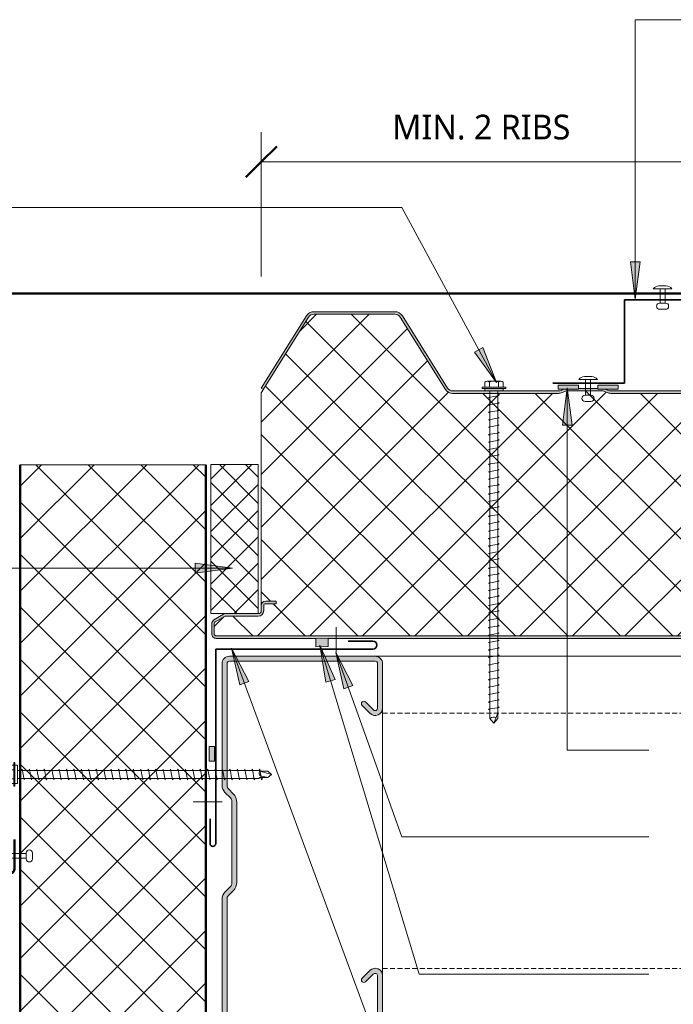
# Model space of a CAD drawing. Header units: millimetres. Extents: x -420 to 976, y 34 to 664.
# Tile 3 of 5: x -103 to 161, y 260 to 658. Entities that reach past the tile are written whole.
import ezdxf

# ---------------------------------------------------------------- set-up
doc = ezdxf.new("R2010")
doc.units = ezdxf.units.MM
doc.linetypes.add('Dash Short', pattern=[3, 2, -1])
for name, color, linetype, lineweight in [('A-ANNO-DIMS', 211, 'Continuous', 9), ('A-ANNO-DIMS-5', 211, 'Continuous', 9), ('A-DETL', 90, 'Continuous', 13), ('A-DETL-GENF', 92, 'Continuous', 13), ('A-DETL-THIN', 151, 'Continuous', 13), ('G-ANNO-TEXT', 231, 'Continuous', 9)]:
    doc.layers.add(name, color=color, linetype=linetype, lineweight=lineweight)
doc.styles.add('Yu Gothic_1', font='Yu Gothic.ttf', dxfattribs={"height": 10})
doc.dimstyles.new('Diagonal', dxfattribs={"dimscale": 304.8, "dimtxt": 11.609035, "dimasz": 0.04101, "dimexe": 0.03937, "dimexo": 0.024606, "dimgap": 0.024606, "dimtad": 1, "dimdec": 0, "dimzin": 0, "dimdsep": 46, "dimtxsty": 'Yu Gothic_1', "dimblk1": 'OBLIQUE', "dimblk2": 'OBLIQUE', "dimsah": 1, "dimcen": 0.09, "dimazin": 0, "dimtfac": 1, "dimtdec": 4, "dimtix": 1, "dimtmove": 0, "dimatfit": 3, "dimfxl": 1, "dimtvp": 1, "dimtfill": 1, "dimtolj": 1, "dimtzin": 0, "dimarcsym": 2})

# ---------------------------------------------------------------- blocks, each defined once
blk = doc.blocks.new('Metecno RFw 1000 - FLAT FINISH - RFw 1000 100mm - FLAT-4181614-06  BARGE CAPPING DETAIL')
at = {"layer": 'A-DETL-GENF'}
h = blk.add_hatch(color=256, dxfattribs=at)
h.paths.add_polyline_path([(1018.2, 0), (975.24, -0.04), (973.03, -0.05), (973.03, 0), (274.75, 0), (274.75, -1), (1018.41, -1.03), (1018.77, -1.23), (1018.97, -1.59), (1019, -1.8), (1018.97, -6.17), (1018.77, -6.53), (1018.6, -6.65), (1014.54, -9), (1001.2, -9), (1000.63, -9.07), (1000.1, -9.29), (999.64, -9.64), (999.29, -10.1), (999.07, -10.63), (999, -11.2), (998.97, -13.41), (998.77, -13.76), (998.41, -13.97), (998.2, -14), (994, -14), (994, -15), (998.41, -14.97), (998.67, -14.94), (999.1, -14.76), (999.47, -14.47), (999.84, -13.89), (999.94, -13.67), (1000, -13.2), (1000.04, -10.89), (1000.16, -10.6), (1000.35, -10.35), (1000.6, -10.16), (1000.89, -10.04), (1001.21, -10), (1014.54, -9.97), (1014.79, -9.94), (1015.22, -9.76), (1019.1, -7.52), (1019.47, -7.23), (1019.84, -6.65), (1019.94, -6.43), (1020, -5.96), (1020, -1.8), (1019.9, -1.23), (1019.76, -0.9), (1019.47, -0.53), (1019, -0.2), (1018.6, -0.05), (1018.41, -0.03)])
h.paths.add_polyline_path([(879.95, -99), (879.19, -99.07), (878.46, -99.29), (876.68, -100), (862.07, -100), (860.28, -99.29), (859.55, -99.07), (858.74, -99), (815.95, -99), (815.19, -99.07), (814.46, -99.29), (812.68, -100), (798.07, -100), (796.28, -99.29), (795.55, -99.07), (794.79, -99), (752.04, -99), (751.18, -99.11), (750.39, -99.43), (749.69, -99.93), (749.15, -100.6), (730.91, -129.78), (730.5, -130.29), (729.97, -130.67), (729.36, -130.92), (728.71, -131), (696.04, -131), (695.38, -130.92), (694.77, -130.67), (694.25, -130.29), (693.83, -129.78), (675.59, -100.6), (675.05, -99.93), (674.36, -99.43), (673.56, -99.11), (672.71, -99), (629.95, -99), (629.19, -99.07), (628.46, -99.29), (626.68, -100), (612.07, -100), (610.28, -99.29), (609.55, -99.07), (608.79, -99), (565.95, -99), (565.19, -99.07), (564.46, -99.29), (562.68, -100), (548.07, -100), (546.28, -99.29), (545.55, -99.07), (544.79, -99), (502.04, -99), (501.18, -99.11), (500.39, -99.43), (499.69, -99.93), (499.15, -100.6), (480.91, -129.78), (480.5, -130.29), (479.97, -130.67), (479.36, -130.92), (478.71, -131), (446.04, -131), (445.38, -130.92), (444.77, -130.67), (444.25, -130.29), (443.83, -129.78), (425.59, -100.6), (425.05, -99.93), (424.36, -99.43), (423.56, -99.11), (422.71, -99), (379.95, -99), (379.19, -99.07), (378.46, -99.29), (376.68, -100), (362.07, -100), (360.28, -99.29), (359.55, -99.07), (358.79, -99), (315.95, -99), (315.19, -99.07), (314.46, -99.29), (312.68, -100), (298.07, -100), (296.28, -99.29), (295.55, -99.07), (294.79, -99), (274.75, -99), (274.75, -100), (295.36, -100.05), (296.28, -100.36), (297.88, -100.95), (298.45, -101), (312.86, -100.95), (313.41, -100.79), (315.38, -100.05), (315.95, -100), (359.36, -100.05), (360.28, -100.36), (361.88, -100.95), (362.45, -101), (376.86, -100.95), (377.41, -100.79), (379.38, -100.05), (379.95, -100), (422.71, -100), (423.31, -100.08), (423.87, -100.3), (424.36, -100.66), (424.74, -101.13), (442.98, -130.31), (443.56, -131.01), (444.29, -131.55), (445.13, -131.89), (446.04, -132), (478.71, -132), (479.61, -131.89), (480.5, -131.52), (481.2, -131), (481.76, -130.31), (500, -101.13), (500.39, -100.66), (500.87, -100.3), (501.43, -100.08), (502.04, -100), (545.36, -100.05), (546.28, -100.36), (547.88, -100.95), (548.45, -101), (562.86, -100.95), (563.41, -100.79), (565.38, -100.05), (565.95, -100), (609.36, -100.05), (610.28, -100.36), (611.88, -100.95), (612.45, -101), (626.86, -100.95), (627.41, -100.79), (629.38, -100.05), (629.95, -100), (672.71, -100), (673.31, -100.08), (673.87, -100.3), (674.36, -100.66), (674.74, -101.13), (692.98, -130.31), (693.56, -131.01), (694.29, -131.55), (695.13, -131.89), (696.04, -132), (728.71, -132), (729.61, -131.89), (730.45, -131.55), (731.2, -131), (731.76, -130.31), (750, -101.13), (750.39, -100.66), (750.87, -100.3), (751.43, -100.08), (752.04, -100), (795.36, -100.05), (796.28, -100.36), (797.88, -100.95), (798.45, -101), (812.86, -100.95), (813.41, -100.79), (815.38, -100.05), (815.95, -100), (859.36, -100.05), (860.28, -100.36), (861.01, -100.65), (864.05, -100.65), (864.05, -101), (871.89, -101), (871.89, -100.65), (877.74, -100.65), (879.38, -100.05), (879.95, -100), (922.71, -100), (923.31, -100.08), (923.87, -100.3), (924.36, -100.66), (924.74, -101.13), (942.98, -130.31), (943.56, -131.01), (944.29, -131.55), (945.13, -131.89), (946.04, -132), (978.71, -132), (979.61, -131.89), (980.45, -131.55), (981.19, -131.01), (981.76, -130.31), (1000, -101.13), (999.15, -100.6), (980.91, -129.78), (980.5, -130.29), (979.97, -130.67), (979.36, -130.92), (978.71, -131), (946.04, -131), (945.38, -130.92), (944.77, -130.67), (944.25, -130.29), (943.82, -129.77), (925.59, -100.6), (925.05, -99.93), (924.36, -99.43), (923.56, -99.11), (922.71, -99), (901.28, -99)])
h = blk.add_hatch(dxfattribs=at)
h.set_pattern_fill('FP_2', color=256, style=0, pattern_type=2)
h.set_pattern_definition([(225, (994.463, 408.323), (10.6066, -10.6066), []), (315, (994.463, 408.323), (10.6066, 10.6066), [])])
h.paths.add_polyline_path([(1018.2, -1), (274.75, -1), (274.75, -99), (294.79, -99), (295.55, -99.07), (296.28, -99.29), (298.07, -100), (312.68, -100), (314.46, -99.29), (315.19, -99.07), (315.95, -99), (358.79, -99), (359.55, -99.07), (360.28, -99.29), (362.07, -100), (376.68, -100), (378.46, -99.29), (379.19, -99.07), (379.95, -99), (422.71, -99), (423.56, -99.11), (424.36, -99.43), (425.05, -99.93), (425.59, -100.6), (443.83, -129.78), (444.25, -130.29), (444.77, -130.67), (445.38, -130.92), (446.04, -131), (478.71, -131), (479.36, -130.92), (479.97, -130.67), (480.5, -130.29), (480.91, -129.78), (499.15, -100.6), (499.69, -99.93), (500.39, -99.43), (501.18, -99.11), (502.04, -99), (544.79, -99), (545.55, -99.07), (546.28, -99.29), (548.07, -100), (562.68, -100), (564.46, -99.29), (565.19, -99.07), (565.95, -99), (608.79, -99), (609.55, -99.07), (610.28, -99.29), (612.07, -100), (626.68, -100), (628.46, -99.29), (629.19, -99.07), (629.95, -99), (672.71, -99), (673.56, -99.11), (674.36, -99.43), (675.05, -99.93), (675.59, -100.6), (693.83, -129.78), (694.25, -130.29), (694.77, -130.67), (695.38, -130.92), (696.04, -131), (728.71, -131), (729.36, -130.92), (729.97, -130.67), (730.5, -130.29), (730.91, -129.78), (749.15, -100.6), (749.69, -99.93), (750.39, -99.43), (751.18, -99.11), (752.04, -99), (794.79, -99), (795.55, -99.07), (796.28, -99.29), (798.07, -100), (812.68, -100), (814.46, -99.29), (815.19, -99.07), (815.95, -99), (858.79, -99), (859.55, -99.07), (860.28, -99.29), (862.07, -100), (876.68, -100), (878.46, -99.29), (879.19, -99.07), (879.95, -99), (922.71, -99), (923.56, -99.11), (924.36, -99.43), (925.05, -99.93), (925.59, -100.6), (943.83, -129.78), (944.25, -130.29), (944.77, -130.67), (945.38, -130.92), (946.04, -131), (978.71, -131), (979.36, -130.92), (979.97, -130.67), (980.5, -130.29), (980.91, -129.78), (1000, -99.24), (1000, -13.2), (999.94, -13.67), (999.76, -14.1), (999.47, -14.47), (999.1, -14.76), (998.67, -14.94), (998.2, -15), (994, -15), (994, -14), (998.41, -13.97), (998.77, -13.76), (998.89, -13.6), (999, -13.2), (999, -11.2), (999.07, -10.63), (999.29, -10.1), (999.64, -9.64), (1000.1, -9.29), (1000.63, -9.07), (1001.2, -9), (1014.54, -9), (1018.77, -6.53), (1018.89, -6.36), (1019, -5.96), (1019, -1.8), (1018.89, -1.4), (1018.6, -1.11), (1018.41, -1.03)])
for p, q in [((973.03, 0), (274.75, 0)), ((1018.2, 0), (977.95, 0)), ((1018.2, -1), (274.75, -1)), ((1019, -5.96), (1019, -1.8)), ((1020, -5.96), (1020, -1.8)), ((1014.54, -9), (1018.6, -6.65)), ((1015.22, -9.76), (1019.1, -7.52)), ((999, -13.2), (999, -11.2)), ((1000, -13.2), (1000, -11.2)), ((1001.2, -9), (1014.54, -9)), ((994, -15), (994, -14)), ((994, -14), (998.2, -14)), ((998.2, -15), (994, -15)), ((1000, -99.24), (1000, -13.2)), ((815.95, -99), (858.79, -99)), ((860.28, -99.29), (862.07, -100)), ((876.68, -100), (878.46, -99.29)), ((879.95, -99), (922.71, -99)), ((980.91, -129.78), (1000, -99.24)), ((815.95, -100), (858.79, -100)), ((859.91, -100.21), (861.01, -100.65)), ((862.07, -100), (876.68, -100)), ((864.05, -101), (871.89, -101)), ((877.74, -100.65), (878.84, -100.21)), ((879.95, -100), (902.33, -100)), ((909.66, -100), (922.71, -100)), ((924.74, -101.13), (942.98, -130.31)), ((925.59, -100.6), (943.83, -129.78)), ((981.76, -130.31), (1000, -101.13)), ((1000, -101.13), (999.15, -100.6)), ((946.04, -131), (978.71, -131)), ((946.04, -132), (978.71, -132))]:
    blk.add_line(p, q, dxfattribs=at)
for centre, radius, start, end in [((1018.2, -1.8), 1.8, 360, 90), ((1018.2, -1.8), 0.8, 360, 90), ((1018.2, -1.8), 0.8, 360, 30), ((1018.2, -5.96), 0.8, 300, 0), ((1018.2, -5.96), 0.8, 330, 0), ((1018.2, -5.96), 1.8, 300, 360), ((1001.2, -11.2), 2.2, 90, 180), ((1001.2, -11.2), 1.2, 90, 180), ((1014.32, -8.2), 1.8, 270, 300), ((998.2, -13.2), 1.8, 270, 360), ((998.2, -13.2), 0.8, 270, 0), ((998.2, -13.2), 0.8, 330, 0), ((858.79, -103), 4, 68.1986, 90), ((879.95, -103), 4, 90, 111.8014), ((922.71, -102.4), 3.4, 32.0054, 90), ((858.79, -103), 3, 68.1986, 90), ((879.95, -103), 3, 90, 111.8014), ((922.71, -102.4), 2.4, 32.0054, 90), ((946.04, -128.4), 3.6, 212.0054, 270), ((946.04, -128.4), 2.6, 212.0054, 270), ((978.71, -128.4), 2.6, 270, 327.9946), ((978.71, -128.4), 3.6, 270, 327.9946)]:
    blk.add_arc(centre, radius, start, end, dxfattribs=at)
blk = doc.blocks.new('Family1 - Family1-4330994-06  BARGE CAPPING DETAIL')
at = {"layer": 'A-DETL-GENF', "lineweight": 50}
for p, q in [((0, 20), (0, 232.45)), ((0, 232.45), (300.47, 232.45)), ((300.47, 232.45), (328.75, 200.45)), ((326.27, 197.96), (318.93, 206.27)), ((16.92, 20), (0, 20)), ((16.92, 20), (16.92, 0)), ((20.42, 11.91), (20.42, 0))]:
    blk.add_line(p, q, dxfattribs=at)
for centre, start, end in [((327.51, 199.21), 225.1159, 45.1159), ((18.67, 0), 180, 360)]:
    blk.add_arc(centre, 1.75, start, end, dxfattribs=at)
blk = doc.blocks.new('Pop Rivets - Rivet-4084514-06  BARGE CAPPING DETAIL')
at = {"layer": 'A-DETL-GENF'}
for p, q in [((3.77, 0), (-3.77, 0)), ((-1.5, 1.16), (1.5, 1.16)), ((-1, -6.4), (-1, 0)), ((1, -6.4), (1, 0)), ((1.17, -6.4), (-1.24, -6.4)), ((-1.24, -8.9), (1.17, -8.9))]:
    blk.add_line(p, q, dxfattribs=at)
for centre, radius, start, end in [((-1.5, -1.65), 2.8, 90, 144), ((1.5, -1.65), 2.8, 36, 90), ((-1.24, -7.65), 1.25, 90, 270), ((1.17, -7.65), 1.25, 270, 90)]:
    blk.add_arc(centre, radius, start, end, dxfattribs=at)
blk = doc.blocks.new('Pop Rivets - Rivet-3728780-06  BARGE CAPPING DETAIL')
at = {"layer": 'A-DETL-GENF'}
for p, q in [((3.77, 0), (-3.77, 0)), ((-1.5, 1.16), (1.5, 1.16)), ((-1, -5.78), (-1, 0)), ((1, -5.78), (1, 0)), ((1.17, -5.78), (-1.24, -5.78)), ((-1.24, -8.28), (1.17, -8.28))]:
    blk.add_line(p, q, dxfattribs=at)
for centre, radius, start, end in [((-1.5, -1.65), 2.8, 90, 144), ((1.5, -1.65), 2.8, 36, 90), ((-1.24, -7.03), 1.25, 90, 270), ((1.17, -7.03), 1.25, 270, 90)]:
    blk.add_arc(centre, radius, start, end, dxfattribs=at)
blk = doc.blocks.new('Pop Rivets - Rivet-4876114-06  BARGE CAPPING DETAIL')
at = {"layer": 'A-DETL-GENF'}
for p, q in [((3.77, 0), (-3.77, 0)), ((-1.5, 1.16), (1.5, 1.16)), ((-1, -9.74), (-1, 0)), ((1, -9.74), (1, 0)), ((1.17, -9.74), (-1.24, -9.74)), ((-1.24, -12.24), (1.17, -12.24))]:
    blk.add_line(p, q, dxfattribs=at)
for centre, radius, start, end in [((-1.5, -1.65), 2.8, 90, 144), ((1.5, -1.65), 2.8, 36, 90), ((-1.24, -10.99), 1.25, 90, 270), ((1.17, -10.99), 1.25, 270, 90)]:
    blk.add_arc(centre, radius, start, end, dxfattribs=at)
blk = doc.blocks.new('Z Flashing - Z Flashing-4084589-06  BARGE CAPPING DETAIL')
at = {"layer": 'A-DETL-GENF', "lineweight": 35}
for p, q in [((0, -33.68), (0, 0)), ((28.95, 0), (0, 0)), ((-28.95, -33.68), (0, -33.68))]:
    blk.add_line(p, q, dxfattribs=at)
blk = doc.blocks.new('Line Fixing - Rivet-4898250-06  BARGE CAPPING DETAIL')
at = {"layer": 'A-DETL-GENF'}
blk.add_line((0, -10), (0, 0), dxfattribs=at)
blk = doc.blocks.new('Line Fixing - Rivet-4900180-06  BARGE CAPPING DETAIL')
at = {"layer": 'A-DETL-GENF'}
blk.add_line((0, -11.63), (0, 0), dxfattribs=at)
blk = doc.blocks.new('Metalcraft MSS Purlin-150x65 - Metalcraft MSS Purlin-150x65-2638609-06  BARGE CAPPING DETAIL')
at = {"layer": 'A-DETL-GENF'}
blk.add_hatch(color=256, dxfattribs=at).paths.add_polyline_path([(61.85, 0), (62.62, 0.1), (63.35, 0.4), (63.97, 0.88), (64.45, 1.5), (64.75, 2.22), (64.85, 3), (64.85, 20.94), (64.75, 21.71), (64.45, 22.43), (63.98, 23.05), (63.37, 23.52), (62.66, 23.82), (61.89, 23.93), (61.12, 23.84), (60.4, 23.56), (59.78, 23.1), (56.4, 19.67), (56.3, 19.43), (56.27, 19.17), (56.3, 18.91), (56.4, 18.67), (56.56, 18.46), (56.77, 18.31), (57.01, 18.21), (57.27, 18.17), (57.53, 18.21), (57.77, 18.31), (57.97, 18.46), (61.26, 21.7), (61.52, 21.81), (61.79, 21.84), (62.06, 21.81), (62.32, 21.7), (62.54, 21.53), (62.71, 21.31), (62.81, 21.06), (62.85, 20.79), (62.81, 2.74), (62.71, 2.5), (62.56, 2.29), (62.35, 2.13), (62.11, 2.03), (61.85, 2), (2.74, 2.03), (2.5, 2.13), (2.29, 2.29), (2.13, 2.5), (2.03, 2.74), (2, 2.99), (2.06, 52.43), (2.22, 52.83), (2.49, 53.18), (4.53, 55.22), (5.32, 56.25), (5.82, 57.46), (5.99, 58.75), (5.99, 90.92), (5.82, 92.21), (5.32, 93.42), (4.53, 94.45), (2.69, 96.3), (2.31, 96.78), (2.08, 97.34), (2, 97.95), (2.04, 147.19), (2.15, 147.45), (2.32, 147.68), (2.55, 147.85), (2.81, 147.96), (3.09, 148), (62.11, 147.97), (62.35, 147.87), (62.56, 147.71), (62.71, 147.5), (62.81, 147.26), (62.85, 147.01), (62.82, 128.73), (62.72, 128.5), (62.57, 128.3), (62.37, 128.15), (62.14, 128.05), (61.89, 128.02), (61.64, 128.05), (61.41, 128.15), (61.21, 128.3), (57.77, 131.69), (57.53, 131.79), (57.27, 131.83), (57.01, 131.79), (56.77, 131.69), (56.56, 131.54), (56.4, 131.33), (56.3, 131.09), (56.27, 130.83), (56.3, 130.57), (56.4, 130.33), (56.56, 130.12), (59.78, 126.9), (60.4, 126.44), (61.12, 126.16), (61.89, 126.07), (62.66, 126.18), (63.37, 126.48), (63.98, 126.95), (64.45, 127.57), (64.75, 128.29), (64.85, 129.06), (64.85, 147), (64.75, 147.78), (64.45, 148.5), (63.97, 149.12), (63.35, 149.6), (62.62, 149.9), (61.85, 150), (3, 150), (2.22, 149.9), (1.5, 149.6), (0.88, 149.12), (0.4, 148.5), (0.1, 147.78), (0, 147), (0, 97.81), (0.14, 96.77), (0.53, 95.81), (1.17, 94.98), (3.41, 92.75), (3.72, 92.33), (3.92, 91.85), (3.99, 91.34), (3.99, 58.34), (3.92, 57.82), (3.72, 57.34), (3.41, 56.93), (1.17, 54.69), (0.53, 53.86), (0.14, 52.9), (0, 51.87), (0, 3), (0.1, 2.22), (0.4, 1.5), (0.88, 0.88), (1.5, 0.4), (2.22, 0.1), (3, 0), (29.48, 0)])
for p, q in [((61.85, 150), (3, 150)), ((3.09, 148), (61.85, 148)), ((0, 147), (0, 97.81)), ((2, 97.95), (2, 146.91)), ((62.85, 147.01), (62.85, 128.98)), ((64.85, 129.06), (64.85, 147)), ((61.21, 128.3), (57.97, 131.54)), ((56.56, 130.12), (59.78, 126.9)), ((4.53, 94.45), (2.69, 96.3)), ((1.17, 94.98), (3.41, 92.75)), ((3.99, 91.34), (3.99, 58.34)), ((5.99, 58.75), (5.99, 90.92)), ((3.41, 56.93), (1.17, 54.69)), ((0, 51.87), (0, 3)), ((2, 2.99), (2, 52)), ((2.49, 53.18), (4.53, 55.22)), ((59.78, 23.1), (56.56, 19.88)), ((57.97, 18.46), (61.04, 21.53)), ((62.85, 20.79), (62.85, 2.99)), ((64.85, 3), (64.85, 20.94)), ((61.85, 2), (2.99, 2)), ((3, 0), (61.85, 0))]:
    blk.add_line(p, q, dxfattribs=at)
for centre, radius, start, end in [((3, 147), 3, 90, 180), ((3.09, 146.91), 1.09, 90, 180), ((61.85, 147), 3, 360, 90), ((61.85, 147.01), 0.993, 0, 90), ((57.27, 130.83), 1, 45, 225), ((61.85, 129.06), 2.99, 226.0338, 0), ((61.89, 128.98), 0.959, 225, 0), ((3.99, 97.81), 3.99, 180, 225), ((4.34, 97.95), 2.34, 180, 225), ((2, 91.34), 1.99, 0, 45), ((1, 90.92), 4.99, 360, 45), ((2, 58.34), 1.99, 315, 360), ((1, 58.75), 4.99, 315, 360), ((3.99, 51.87), 3.99, 135, 180), ((3.67, 52), 1.67, 135, 180), ((61.85, 20.94), 2.99, 360, 133.9662), ((61.79, 20.79), 1.06, 0, 135), ((57.27, 19.17), 1, 135, 315), ((3, 3), 3, 180, 270), ((2.99, 2.99), 0.993, 180, 270), ((61.85, 3), 3, 270, 360), ((61.85, 2.99), 0.993, 270, 0)]:
    blk.add_arc(centre, radius, start, end, dxfattribs=at)
blk = doc.blocks.new('TEK Screw WITH WASHER - TEK Screw WITH WASHER-4813736-06  BARGE CAPPING DETAIL')
at = {"layer": 'A-DETL-GENF'}
for p, q in [((4.79, 1.5), (-4.79, 1.5)), ((-4.79, 1.5), (-4.79, 1)), ((4.79, 1), (-4.79, 1)), ((-3.67, 1.5), (-3.67, 3.47)), ((-3.67, 1), (-3.67, 0)), ((-3.67, 0), (3.67, 0)), ((-2.76, 3.97), (2.76, 3.97)), ((-1.85, 1.5), (-1.85, 3.47)), ((-1.6, 0), (-1.6, -97.58)), ((1.6, -97.58), (1.6, 0)), ((1.85, 1.5), (1.85, 3.47)), ((3.67, 1.5), (3.67, 3.47)), ((3.67, 0), (3.67, 1)), ((4.79, 1), (4.79, 1.5)), ((2.17, -1.91), (-2.17, -2.67)), ((-2.17, -2.67), (-1.6, -3)), ((1.6, -1.58), (2.17, -1.91)), ((2.17, -4.91), (-2.17, -5.67)), ((-2.17, -5.67), (-1.6, -6)), ((2.17, -7.91), (-2.17, -8.67)), ((1.6, -4.58), (2.17, -4.91)), ((1.6, -7.58), (2.17, -7.91)), ((-2.17, -8.67), (-1.6, -9)), ((2.17, -10.91), (-2.17, -11.67)), ((-2.17, -11.67), (-1.6, -12)), ((1.6, -10.58), (2.17, -10.91)), ((2.17, -13.91), (-2.17, -14.67)), ((-2.17, -14.67), (-1.6, -15)), ((1.6, -13.58), (2.17, -13.91)), ((2.17, -16.91), (-2.17, -17.67)), ((-2.17, -17.67), (-1.6, -18)), ((1.6, -16.58), (2.17, -16.91)), ((1.6, -19.58), (2.17, -19.91)), ((2.17, -19.91), (-2.17, -20.67)), ((-2.17, -20.67), (-1.6, -21)), ((2.17, -22.91), (-2.17, -23.67)), ((-2.17, -23.67), (-1.6, -24)), ((1.6, -22.58), (2.17, -22.91)), ((2.17, -25.91), (-2.17, -26.67)), ((-2.17, -26.67), (-1.6, -27)), ((1.6, -25.58), (2.17, -25.91)), ((2.17, -28.91), (-2.17, -29.67)), ((-2.17, -29.67), (-1.6, -30)), ((1.6, -28.58), (2.17, -28.91)), ((1.6, -31.58), (2.17, -31.91)), ((2.17, -31.91), (-2.17, -32.67)), ((-2.17, -32.67), (-1.6, -33)), ((2.17, -34.91), (-2.17, -35.67)), ((-2.17, -35.67), (-1.6, -36)), ((1.6, -34.58), (2.17, -34.91)), ((2.17, -37.91), (-2.17, -38.67)), ((-2.17, -38.67), (-1.6, -39)), ((1.6, -37.58), (2.17, -37.91)), ((2.17, -40.91), (-2.17, -41.67)), ((-2.17, -41.67), (-1.6, -42)), ((1.6, -40.58), (2.17, -40.91)), ((1.6, -43.58), (2.17, -43.91)), ((2.17, -43.91), (-2.17, -44.67)), ((-2.17, -44.67), (-1.6, -45)), ((2.17, -46.91), (-2.17, -47.67)), ((-2.17, -47.67), (-1.6, -48)), ((1.6, -46.58), (2.17, -46.91)), ((2.17, -49.91), (-2.17, -50.67)), ((-2.17, -50.67), (-1.6, -51)), ((1.6, -49.58), (2.17, -49.91)), ((2.17, -52.91), (-2.17, -53.67)), ((-2.17, -53.67), (-1.6, -54)), ((1.6, -52.58), (2.17, -52.91)), ((1.6, -55.58), (2.17, -55.91)), ((2.17, -55.91), (-2.17, -56.67)), ((-2.17, -56.67), (-1.6, -57)), ((2.17, -58.91), (-2.17, -59.67)), ((-2.17, -59.67), (-1.6, -60)), ((1.6, -58.58), (2.17, -58.91)), ((2.17, -61.91), (-2.17, -62.67)), ((-2.17, -62.67), (-1.6, -63)), ((1.6, -61.58), (2.17, -61.91)), ((2.17, -64.91), (-2.17, -65.67)), ((-2.17, -65.67), (-1.6, -66)), ((1.6, -64.58), (2.17, -64.91)), ((1.6, -67.58), (2.17, -67.91)), ((2.17, -67.91), (-2.17, -68.67)), ((-2.17, -68.67), (-1.6, -69)), ((2.17, -70.91), (-2.17, -71.67)), ((1.6, -70.58), (2.17, -70.91)), ((-2.17, -71.67), (-1.6, -72)), ((2.17, -73.91), (-2.17, -74.67)), ((-2.17, -74.67), (-1.6, -75)), ((1.6, -73.58), (2.17, -73.91)), ((2.17, -76.91), (-2.17, -77.67)), ((-2.17, -77.67), (-1.6, -78)), ((1.6, -76.58), (2.17, -76.91)), ((2.17, -79.91), (-2.17, -80.67)), ((-2.17, -80.67), (-1.6, -81)), ((2.17, -82.91), (-2.17, -83.67)), ((1.6, -79.58), (2.17, -79.91)), ((1.6, -82.58), (2.17, -82.91)), ((-2.17, -83.67), (-1.6, -84)), ((2.17, -85.91), (-2.17, -86.67)), ((-2.17, -86.67), (-1.6, -87)), ((1.6, -85.58), (2.17, -85.91)), ((2.17, -88.91), (-2.17, -89.67)), ((-2.17, -89.67), (-1.6, -90)), ((1.6, -88.58), (2.17, -88.91)), ((2.17, -91.91), (-2.17, -92.67)), ((-2.17, -92.67), (-1.6, -93)), ((2.17, -94.91), (-2.17, -95.67)), ((1.6, -91.58), (2.17, -91.91)), ((1.6, -94.58), (2.17, -94.91)), ((-2.17, -95.67), (-1.6, -96)), ((2.17, -97.91), (-2.17, -98.67)), ((-2.17, -98.67), (-1.6, -99)), ((-1.28, -97.89), (-1.6, -97.58)), ((-1.28, -101.11), (-1.28, -97.89)), ((-1.28, -101.11), (-0.56, -98.24)), ((0, -102.64), (1.28, -97.89)), ((1.28, -97.89), (1.6, -97.58)), ((1.28, -101.11), (1.28, -97.89)), ((1.6, -97.58), (2.17, -97.91)), ((-1.28, -101.11), (0, -102.64)), ((1.28, -101.11), (0, -102.64))]:
    blk.add_line(p, q, dxfattribs=at)
for centre, radius, start, end in [((-2.76, 2.9), 1.08, 32.3801, 147.6199), ((0, 0.31), 3.67, 59.7274, 120.2726), ((2.76, 2.9), 1.08, 32.3801, 147.6199), ((0.49, -98.77), 1.18, 48.2394, 152.9362)]:
    blk.add_arc(centre, radius, start, end, dxfattribs=at)
blk = doc.blocks.new('Screw - Screw-4798525-06  BARGE CAPPING DETAIL')
at = {"layer": 'A-DETL-GENF'}
blk.add_hatch(color=256, dxfattribs=at).paths.add_polyline_path([(3.67, 0), (3.67, 1), (-3.67, 1), (-3.67, 0)])
for p, q in [((4.79, 1.5), (-4.79, 1.5)), ((-4.79, 1.5), (-4.79, 1)), ((-3.67, 1), (-4.79, 1)), ((-3.67, 1.5), (-3.67, 3.47)), ((3.67, 1), (-3.67, 1)), ((-3.67, 1), (-3.67, 0)), ((-3.67, 0), (3.67, 0)), ((-2.76, 3.97), (2.76, 3.97)), ((-1.85, 1.5), (-1.85, 3.47)), ((-1.6, 0), (-1.6, -132.33)), ((1.6, -132.33), (1.6, 0)), ((1.85, 1.5), (1.85, 3.47)), ((3.67, 1.5), (3.67, 3.47)), ((4.79, 1), (3.67, 1)), ((3.67, 0), (3.67, 1)), ((4.79, 1), (4.79, 1.5)), ((2.17, -1.91), (-2.17, -2.67)), ((-2.17, -2.67), (-1.6, -3)), ((1.6, -1.58), (2.17, -1.91)), ((2.17, -4.91), (-2.17, -5.67)), ((-2.17, -5.67), (-1.6, -6)), ((2.17, -7.91), (-2.17, -8.67)), ((1.6, -4.58), (2.17, -4.91)), ((1.6, -7.58), (2.17, -7.91)), ((-2.17, -8.67), (-1.6, -9)), ((2.17, -10.91), (-2.17, -11.67)), ((-2.17, -11.67), (-1.6, -12)), ((1.6, -10.58), (2.17, -10.91)), ((2.17, -13.91), (-2.17, -14.67)), ((-2.17, -14.67), (-1.6, -15)), ((1.6, -13.58), (2.17, -13.91)), ((2.17, -16.91), (-2.17, -17.67)), ((-2.17, -17.67), (-1.6, -18)), ((1.6, -16.58), (2.17, -16.91)), ((1.6, -19.58), (2.17, -19.91)), ((2.17, -19.91), (-2.17, -20.67)), ((-2.17, -20.67), (-1.6, -21)), ((2.17, -22.91), (-2.17, -23.67)), ((-2.17, -23.67), (-1.6, -24)), ((1.6, -22.58), (2.17, -22.91)), ((2.17, -25.91), (-2.17, -26.67)), ((-2.17, -26.67), (-1.6, -27)), ((1.6, -25.58), (2.17, -25.91)), ((2.17, -28.91), (-2.17, -29.67)), ((-2.17, -29.67), (-1.6, -30)), ((1.6, -28.58), (2.17, -28.91)), ((1.6, -31.58), (2.17, -31.91)), ((2.17, -31.91), (-2.17, -32.67)), ((-2.17, -32.67), (-1.6, -33)), ((2.17, -34.91), (-2.17, -35.67)), ((-2.17, -35.67), (-1.6, -36)), ((1.6, -34.58), (2.17, -34.91)), ((2.17, -37.91), (-2.17, -38.67)), ((-2.17, -38.67), (-1.6, -39)), ((1.6, -37.58), (2.17, -37.91)), ((2.17, -40.91), (-2.17, -41.67)), ((-2.17, -41.67), (-1.6, -42)), ((1.6, -40.58), (2.17, -40.91)), ((1.6, -43.58), (2.17, -43.91)), ((2.17, -43.91), (-2.17, -44.67)), ((-2.17, -44.67), (-1.6, -45)), ((2.17, -46.91), (-2.17, -47.67)), ((-2.17, -47.67), (-1.6, -48)), ((1.6, -46.58), (2.17, -46.91)), ((2.17, -49.91), (-2.17, -50.67)), ((-2.17, -50.67), (-1.6, -51)), ((1.6, -49.58), (2.17, -49.91)), ((2.17, -52.91), (-2.17, -53.67)), ((-2.17, -53.67), (-1.6, -54)), ((1.6, -52.58), (2.17, -52.91)), ((1.6, -55.58), (2.17, -55.91)), ((2.17, -55.91), (-2.17, -56.67)), ((-2.17, -56.67), (-1.6, -57)), ((2.17, -58.91), (-2.17, -59.67)), ((-2.17, -59.67), (-1.6, -60)), ((1.6, -58.58), (2.17, -58.91)), ((2.17, -61.91), (-2.17, -62.67)), ((-2.17, -62.67), (-1.6, -63)), ((1.6, -61.58), (2.17, -61.91)), ((2.17, -64.91), (-2.17, -65.67)), ((-2.17, -65.67), (-1.6, -66)), ((1.6, -64.58), (2.17, -64.91)), ((1.6, -67.58), (2.17, -67.91)), ((2.17, -67.91), (-2.17, -68.67)), ((-2.17, -68.67), (-1.6, -69)), ((2.17, -70.91), (-2.17, -71.67)), ((1.6, -70.58), (2.17, -70.91)), ((-2.17, -71.67), (-1.6, -72)), ((2.17, -73.91), (-2.17, -74.67)), ((-2.17, -74.67), (-1.6, -75)), ((1.6, -73.58), (2.17, -73.91)), ((2.17, -76.91), (-2.17, -77.67)), ((-2.17, -77.67), (-1.6, -78)), ((1.6, -76.58), (2.17, -76.91)), ((2.17, -79.91), (-2.17, -80.67)), ((-2.17, -80.67), (-1.6, -81)), ((2.17, -82.91), (-2.17, -83.67)), ((1.6, -79.58), (2.17, -79.91)), ((1.6, -82.58), (2.17, -82.91)), ((-2.17, -83.67), (-1.6, -84)), ((2.17, -85.91), (-2.17, -86.67)), ((-2.17, -86.67), (-1.6, -87)), ((1.6, -85.58), (2.17, -85.91)), ((2.17, -88.91), (-2.17, -89.67)), ((-2.17, -89.67), (-1.6, -90)), ((1.6, -88.58), (2.17, -88.91)), ((2.17, -91.91), (-2.17, -92.67)), ((-2.17, -92.67), (-1.6, -93)), ((2.17, -94.91), (-2.17, -95.67)), ((1.6, -91.58), (2.17, -91.91)), ((1.6, -94.58), (2.17, -94.91)), ((-2.17, -95.67), (-1.6, -96)), ((2.17, -97.91), (-2.17, -98.67)), ((-2.17, -98.67), (-1.6, -99)), ((1.6, -97.58), (2.17, -97.91)), ((2.17, -100.91), (-2.17, -101.67)), ((-2.17, -101.67), (-1.6, -102)), ((1.6, -100.58), (2.17, -100.91)), ((2.17, -103.91), (-2.17, -104.67)), ((-2.17, -104.67), (-1.6, -105)), ((2.17, -106.91), (-2.17, -107.67)), ((1.6, -103.58), (2.17, -103.91)), ((1.6, -106.58), (2.17, -106.91)), ((-2.17, -107.67), (-1.6, -108)), ((2.17, -109.91), (-2.17, -110.67)), ((-2.17, -110.67), (-1.6, -111)), ((1.6, -109.58), (2.17, -109.91)), ((2.17, -112.91), (-2.17, -113.67)), ((-2.17, -113.67), (-1.6, -114)), ((1.6, -112.58), (2.17, -112.91)), ((2.17, -115.91), (-2.17, -116.67)), ((-2.17, -116.67), (-1.6, -117)), ((2.17, -118.91), (-2.17, -119.67)), ((1.6, -115.58), (2.17, -115.91)), ((1.6, -118.58), (2.17, -118.91)), ((-2.17, -119.67), (-1.6, -120)), ((2.17, -121.91), (-2.17, -122.67)), ((-2.17, -122.67), (-1.6, -123)), ((1.6, -121.58), (2.17, -121.91)), ((2.17, -124.91), (-2.17, -125.67)), ((-2.17, -125.67), (-1.6, -126)), ((1.6, -124.58), (2.17, -124.91)), ((2.17, -127.91), (-2.17, -128.67)), ((-2.17, -128.67), (-1.6, -129)), ((0, -134.23), (1.6, -130.28)), ((1.6, -127.58), (2.17, -127.91)), ((-1.6, -132.33), (0, -134.23)), ((1.6, -132.33), (0, -134.23))]:
    blk.add_line(p, q, dxfattribs=at)
for centre, radius, start, end in [((-2.76, 2.9), 1.08, 32.3801, 147.6199), ((0, 0.31), 3.67, 59.7274, 120.2726), ((2.76, 2.9), 1.08, 32.3801, 147.6199), ((0.08, -134.95), 3.11, 74.3059, 122.4975)]:
    blk.add_arc(centre, radius, start, end, dxfattribs=at)
blk = doc.blocks.new('DIMBLOCK3-06  BARGE CAPPING DETAIL')
at = {"layer": 'A-ANNO-DIMS-5'}
for p, q in [((-5.54, 600.89), (-5.54, 612.89)), ((174.87, 600.89), (174.87, 612.89)), ((-5.54, 600.89), (174.87, 600.89)), ((-5.54, 600.89), (-5.54, 554.59)), ((174.87, 600.89), (174.87, 555.11))]:
    blk.add_line(p, q, dxfattribs=at)
at = {"layer": 'A-ANNO-DIMS-5', "lineweight": 50}
for p, q in [((-5.54, 600.89), (0.71, 607.14)), ((174.87, 600.89), (181.12, 607.14)), ((-5.54, 600.89), (-11.79, 594.64)), ((174.87, 600.89), (168.62, 594.64))]:
    blk.add_line(p, q, dxfattribs=at)
at = {"layer": 'A-ANNO-DIMS-5', "color": 0, "insert": (47.36, 619.93), "char_height": 10, "width": 89.5261, "attachment_point": 1, "line_spacing_factor": 1.024327, "style": 'Yu Gothic_1', "bg_fill": 3, "box_fill_scale": 1.25, "bg_fill_color": 256, "bg_fill_true_color": 13158600, "bg_fill_transparency": 0}
blk.add_mtext('MIN. 2 RIBS', dxfattribs=at)
blk = doc.blocks.new('_Oblique')
at = {"color": 0, "linetype": 'ByBlock', "lineweight": -2}
blk.add_line((-0.5, -0.5), (0.5, 0.5), dxfattribs=at)

msp = doc.modelspace()

# ---------------------------------------------------------------- hatches: boundary and pattern name
at = {"layer": 'A-DETL-GENF'}
for color, points in [(9, [(122.57, 508.98), (122.57, 510.63), (114.34, 510.63), (114.34, 508.98)]), (9, [(138.65, 508.98), (138.65, 510.63), (130.42, 510.63), (130.42, 508.98), (135.73, 508.98)]), (10, [(16.57, 404.9), (21.49, 404.98), (21.43, 408.4), (16.51, 408.32)]), (10, [(-24.41, 358.71), (-24.41, 364.58), (-26.63, 364.58), (-26.63, 358.71)])]:
    msp.add_hatch(color=color, dxfattribs=at).paths.add_polyline_path(points)
h = msp.add_hatch(dxfattribs=at)
h.set_pattern_fill('FP_1', color=253, style=0, pattern_type=2)
h.set_pattern_definition([(45, (0, 0), (-10.6066, 10.6066), []), (135, (0, 0), (-10.6066, -10.6066), [])])
h.paths.add_polyline_path([(-102.9, 33.92), (-27.9, 33.92), (-27.9, 478.5), (-102.9, 478.5), (-102.9, 178.94)])
h = msp.add_hatch(dxfattribs=at)
h.set_pattern_fill('FP_3', color=9, style=0, pattern_type=2)
h.set_pattern_definition([(45, (0, 0), (-5.3033, 5.3033), []), (135, (0, 0), (-5.3033, -5.3033), [])])
h.paths.add_polyline_path([(-6.75, 418.32), (-6.75, 478.57), (-25.85, 478.57), (-25.85, 418.32), (-13.17, 418.32)])
at = {"layer": 'G-ANNO-TEXT'}
for points in [[(145.56, 545.45), (147.53, 560.45), (143.58, 560.45)], [(89.42, 511.69), (84.03, 525.83), (80.56, 523.95)], [(118.1, 509.5), (116.13, 494.5), (120.08, 494.5)], [(-17.21, 436.7), (-32.21, 438.67), (-32.21, 434.72)], [(-17.54, 404.33), (-14.2, 389.57), (-10.5, 390.94)], [(18.08, 405.51), (20.53, 390.58), (24.31, 391.72)], [(24.59, 402.68), (27.79, 387.89), (31.51, 389.22)]]:
    msp.add_hatch(color=7, dxfattribs=at).paths.add_polyline_path(points)

# ---------------------------------------------------------------- linework, layer by layer
at = {"layer": 'A-DETL', "lineweight": 50}
for p, q in [((-102.9, 478.5), (-102.9, 33.92)), ((-27.9, 33.92), (-27.9, 478.5))]:
    msp.add_line(p, q, dxfattribs=at)
at = {"layer": 'A-DETL'}
for p, q in [((-27.9, 478.5), (-102.9, 478.5)), ((21.43, 408.4), (16.51, 408.32)), ((16.51, 408.32), (16.57, 404.9)), ((21.49, 404.98), (21.43, 408.4)), ((16.57, 404.9), (21.49, 404.98)), ((40.47, 401.1), (784.01, 401.1)), ((43.47, 398.1), (43.47, 251.1)), ((-26.63, 364.58), (-26.63, 358.71)), ((-24.41, 364.58), (-26.63, 364.58)), ((-24.41, 358.71), (-24.41, 364.58)), ((-26.63, 358.71), (-24.41, 358.71))]:
    msp.add_line(p, q, dxfattribs=at)
at = {"layer": 'A-DETL', "lineweight": 35}
for p, q in [((39.59, 407.22), (29.59, 407.22)), ((39.59, 404.01), (-23.95, 404.01)), ((-23.95, 404.01), (-23.95, 325.37)), ((-26.22, 325.37), (-26.22, 335.37))]:
    msp.add_line(p, q, dxfattribs=at)
at = {"layer": 'A-DETL', "linetype": 'Dash Short'}
for p, q in [((43.47, 378.06), (784.01, 378.06)), ((43.47, 274.87), (784.01, 274.87))]:
    msp.add_line(p, q, dxfattribs=at)
at = {"layer": 'A-DETL', "lineweight": 35}
for centre, radius, start, end in [((39.59, 405.62), 1.6, 270, 90), ((-25.08, 325.37), 1.14, 180, 0)]:
    msp.add_arc(centre, radius, start, end, dxfattribs=at)
at = {"layer": 'A-DETL-THIN'}
for p, q in [((122.57, 510.63), (114.34, 510.63)), ((114.34, 510.63), (114.34, 508.98)), ((122.57, 508.98), (122.57, 510.63)), ((130.42, 510.63), (130.42, 508.98)), ((138.65, 510.63), (130.42, 510.63)), ((138.65, 508.98), (138.65, 510.63)), ((114.34, 508.98), (122.57, 508.98)), ((130.42, 508.98), (138.65, 508.98)), ((-25.85, 478.57), (-25.85, 418.32)), ((-6.75, 478.57), (-25.85, 478.57)), ((-6.75, 418.32), (-6.75, 478.57)), ((-25.85, 418.32), (-6.75, 418.32))]:
    msp.add_line(p, q, dxfattribs=at)
at = {"layer": 'G-ANNO-TEXT', "color": 7}
for p, q in [((145.56, 658.31), (746.43, 658.31)), ((145.56, 545.45), (145.56, 658.31)), ((51.29, 582.38), (-161.19, 582.38)), ((89.42, 511.69), (51.29, 582.38)), ((147.53, 560.45), (143.58, 560.45)), ((143.58, 560.45), (145.56, 545.45)), ((145.56, 545.45), (147.53, 560.45)), ((84.03, 525.83), (80.56, 523.95)), ((89.42, 511.69), (84.03, 525.83)), ((80.56, 523.95), (89.42, 511.69)), ((118.1, 509.5), (116.13, 494.5)), ((120.08, 494.5), (118.1, 509.5)), ((118.1, 509.5), (118.1, 363.12)), ((116.13, 494.5), (120.08, 494.5)), ((-17.21, 436.7), (-32.21, 438.67)), ((-32.21, 438.67), (-32.21, 434.72)), ((-17.21, 436.7), (-292.17, 436.7)), ((-32.21, 434.72), (-17.21, 436.7)), ((-17.54, 404.33), (-14.2, 389.57)), ((-10.5, 390.94), (-17.54, 404.33)), ((-17.54, 404.33), (45.42, 233.46)), ((18.08, 405.51), (20.53, 390.58)), ((24.31, 391.72), (18.08, 405.51)), ((18.08, 405.51), (58.29, 272.65)), ((24.59, 402.68), (27.79, 387.89)), ((31.51, 389.22), (24.59, 402.68)), ((24.59, 402.68), (51.29, 328.1)), ((-14.2, 389.57), (-10.5, 390.94)), ((20.53, 390.58), (24.31, 391.72)), ((27.79, 387.89), (31.51, 389.22)), ((118.1, 363.12), (150.99, 363.12)), ((51.29, 328.1), (150.99, 328.1)), ((58.29, 272.65), (150.99, 272.65))]:
    msp.add_line(p, q, dxfattribs=at)

# ---------------------------------------------------------------- block references
at = {"layer": 'A-DETL-GENF'}
for name, p in [('Pop Rivets - Rivet-3728780-06  BARGE CAPPING DETAIL', (156.59, 549.58)), ('Pop Rivets - Rivet-4084514-06  BARGE CAPPING DETAIL', (126.49, 512.93)), ('Screw - Screw-4798525-06  BARGE CAPPING DETAIL', (88.46, 508.33)), ('Metalcraft MSS Purlin-150x65 - Metalcraft MSS Purlin-150x65-2638609-06  BARGE CAPPING DETAIL', (-21.38, 251.1))]:
    msp.add_blockref(name, p, dxfattribs=at)
at = {"layer": 'A-DETL-GENF', "lineweight": 50}
msp.add_blockref('Family1 - Family1-4330994-06  BARGE CAPPING DETAIL', (-125.6, 315.17), dxfattribs=at)
at = {"layer": 'A-DETL-GENF', "lineweight": 35}
msp.add_blockref('Z Flashing - Z Flashing-4084589-06  BARGE CAPPING DETAIL', (141.19, 545.14), dxfattribs=at)
at = {"layer": 'A-DETL-GENF'}
for name, p, rotation in [('Metecno RFw 1000 - FLAT FINISH - RFw 1000 100mm - FLAT-4181614-06  BARGE CAPPING DETAIL', (994.46, 408.32), 180), ('Line Fixing - Rivet-4898250-06  BARGE CAPPING DETAIL', (24.66, 402.8), 180), ('TEK Screw WITH WASHER - TEK Screw WITH WASHER-4813736-06  BARGE CAPPING DETAIL', (-104.05, 353.36), 89.99999999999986), ('Line Fixing - Rivet-4900180-06  BARGE CAPPING DETAIL', (-21.38, 342.22), 269.9999999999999), ('Pop Rivets - Rivet-4876114-06  BARGE CAPPING DETAIL', (-110.26, 320.45), 89.9999999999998)]:
    msp.add_blockref(name, p, dxfattribs=dict(at, rotation=rotation))

# ---------------------------------------------------------------- next in the draw order: dimensions: what is measured, and where the dimension line sits
at = {"layer": 'A-ANNO-DIMS'}
dim = msp.add_linear_dim(base=(174.87, 600.89), p1=(-5.54, 547.09), p2=(174.87, 547.61), text='MIN. 2 RIBS', dimstyle='Diagonal', override={"dimpost": '<>', "dimfxl": 180.405796}, dxfattribs=at)
dim.commit()
dim.dimension.update_dxf_attribs({"geometry": 'DIMBLOCK3-06  BARGE CAPPING DETAIL', "text_midpoint": (84.67, 613.43)})

doc.saveas('drawing.dxf')
